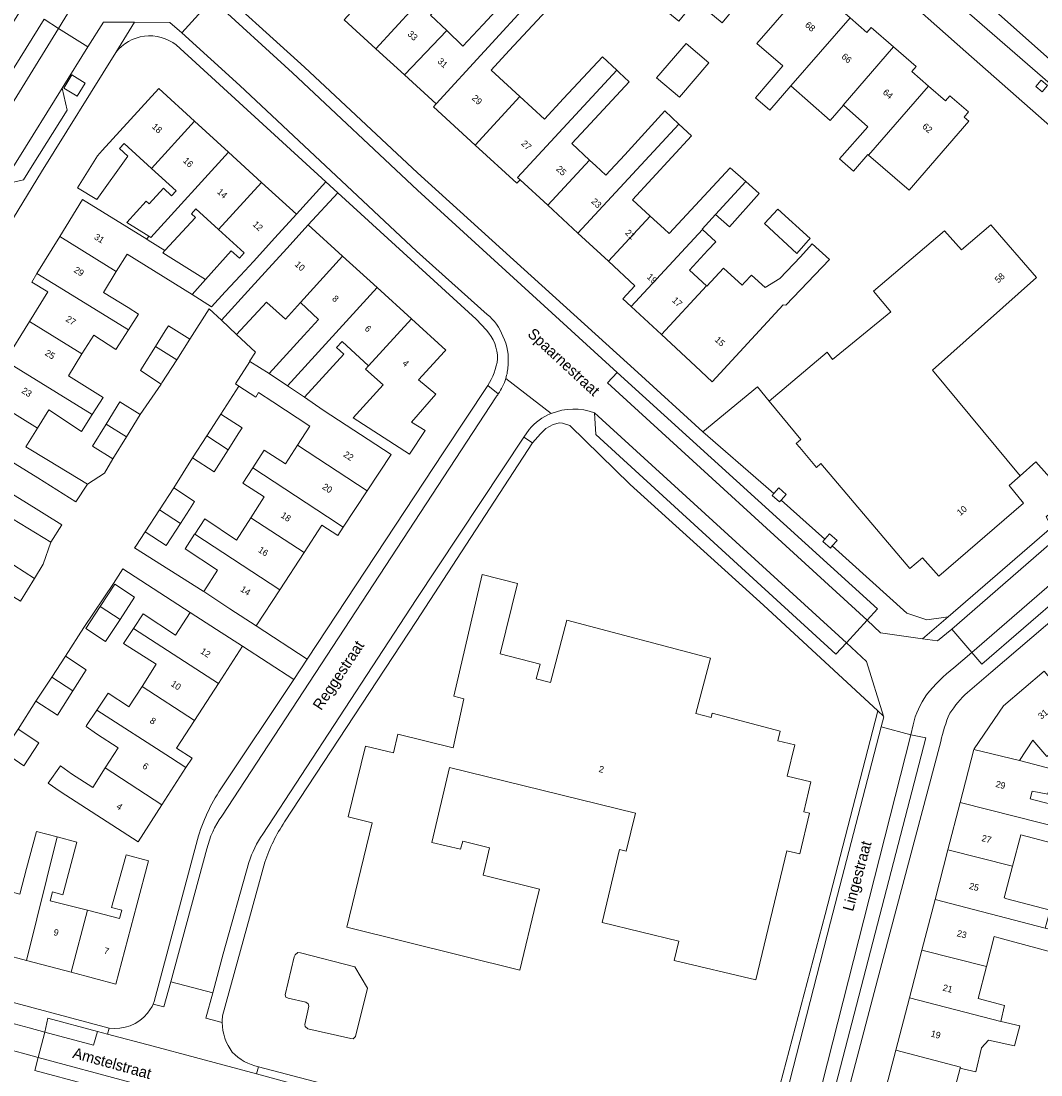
# Model space of a CAD drawing. Header units: metres. Extents: x 151448 to 154749, y 463108 to 465296.
# Tile 223 of 256: x 153754 to 153872, y 463524 to 463645. Entities that reach past the tile are written whole.
import ezdxf
from ezdxf.enums import TextEntityAlignment as Align

# ---------------------------------------------------------------- set-up
doc = ezdxf.new("R2010")
doc.units = ezdxf.units.M
for name, color, linetype, lineweight in [('B-PV-GR-GROENVOORZIENING-GV', 253, 'Continuous', 9), ('B-PV-OG-BEBOUWING-GV', 1, 'Continuous', 9), ('B-PV-OG-BEBOUWING-T18', 2, 'Continuous', 9), ('B-PV-OG-TERREIN_ERF-GV', 253, 'Continuous', 9), ('B-PV-OG-TOPOGRAFIE-T18', 2, 'Continuous', 9), ('B-PV-VH-GESLOTENVERHARDING_ASFALT-GV', 253, 'Continuous', 9), ('B-PV-VH-OPENVERHARDING_BETONELEMENT-GV', 253, 'Continuous', 9), ('B-PV-VH-OPENVERHARDING_BETONSTRAATSTEEN-GV', 253, 'Continuous', 9), ('B-PV-VH-OPENVERHARDING_STRAATBAKSTEEN-GV', 253, 'Continuous', 9), ('B-PV-VH-OPENVERHARDING_TEGEL-GV', 253, 'Continuous', 9)]:
    doc.layers.add(name, color=color, linetype=linetype, lineweight=lineweight)
doc.styles.add('Drong', font='txt', dxfattribs={"height": 1.8})

msp = doc.modelspace()

# ---------------------------------------------------------------- linework, layer by layer
at = {"layer": 'B-PV-GR-GROENVOORZIENING-GV', "flags": 128}
for points in [[(153759.055, 463637.681), (153760.606, 463636.739), (153761.531, 463638.263), (153759.979, 463639.204)], [(153871.903, 463637.249), (153872.519, 463637.986), (153871.782, 463638.601), (153871.167, 463637.864)], [(153840.957, 463590.915), (153840.763, 463590.695), (153841.628, 463589.934), (153841.813, 463590.144), (153842.389, 463590.798), (153841.524, 463591.559)], [(153847.695, 463584.855), (153848.248, 463585.48), (153847.384, 463586.242), (153846.839, 463585.625), (153846.621, 463585.38), (153847.485, 463584.617)]]:
    msp.add_lwpolyline(points, close=True, dxfattribs=at)
at = {"layer": 'B-PV-OG-BEBOUWING-GV', "flags": 128}
for points in [[(153836.573, 463656.909), (153828.295, 463646.784), (153830.008, 463645.414), (153831.906, 463647.742), (153835.017, 463645.206), (153836.644, 463647.202), (153837.307, 463646.964), (153838.733, 463648.717), (153838.367, 463649.316), (153841.36, 463652.988), (153840.793, 463653.452), (153841.281, 463654.047), (153839.079, 463655.851), (153838.591, 463655.256)], [(153798.144, 463652.993), (153791.381, 463645.544), (153795.056, 463642.193), (153806.015, 463654.176), (153804.449, 463655.608), (153800.209, 463651.098)], [(153798.339, 463639.201), (153803.221, 463644.309), (153801.355, 463646.092), (153807.58, 463652.745), (153806.015, 463654.176), (153795.056, 463642.193)], [(153841.985, 463640.239), (153838.841, 463636.569), (153840.51, 463635.138), (153842.935, 463637.941), (153849.747, 463645.779), (153847.791, 463647.479), (153848.294, 463648.058), (153846.131, 463649.935), (153845.629, 463649.358), (153845.083, 463649.832), (153839.001, 463642.833)], [(153802.014, 463635.851), (153813.156, 463648.068), (153811.582, 463649.503), (153807.41, 463644.988), (153805.086, 463642.527), (153803.221, 463644.309), (153798.339, 463639.201)], [(153806.507, 463631.106), (153811.664, 463636.72), (153808.351, 463639.763), (153810.416, 463642.016), (153814.73, 463646.632), (153813.156, 463648.068), (153802.014, 463635.851), (153801.707, 463635.517)], [(153848.992, 463635.691), (153848.956, 463635.722), (153854.779, 463642.423), (153852.185, 463644.676), (153851.682, 463644.097), (153849.747, 463645.779), (153842.935, 463637.941), (153847.439, 463633.927)], [(153833.458, 463640.601), (153830.842, 463642.833), (153827.444, 463638.849), (153830.06, 463636.617)], [(153858.804, 463637.908), (153856.861, 463639.597), (153857.365, 463640.177), (153854.779, 463642.423), (153848.956, 463635.722), (153848.992, 463635.691), (153851.813, 463633.207), (153848.546, 463629.504), (153850.153, 463628.111), (153851.81, 463630.026), (153851.892, 463629.954)], [(153811.664, 463636.72), (153806.507, 463631.106), (153811.307, 463626.696), (153811.692, 463627.111), (153811.407, 463627.375), (153822.853, 463639.741), (153821.213, 463641.28), (153816.705, 463636.476), (153814.511, 463634.105)], [(153814.883, 463624.159), (153819.71, 463629.374), (153817.654, 463631.277), (153819.808, 463633.604), (153824.283, 463638.399), (153823.135, 463639.477), (153822.853, 463639.741), (153811.407, 463627.375), (153811.692, 463627.111)], [(153769.186, 463628.414), (153774.15, 463633.851), (153770.029, 463637.614), (153763.5, 463630.463), (153762.96, 463629.872), (153760.635, 463626.163), (153762.877, 463624.815), (153766.443, 463629.842), (153765.499, 463630.715), (153766.03, 463631.297)], [(153851.892, 463629.954), (153856.556, 463625.902), (153863.468, 463633.855), (153862.917, 463634.334), (153863.426, 463634.92), (153861.265, 463636.791), (153860.759, 463636.209), (153858.804, 463637.908)], [(153818.366, 463620.935), (153830.016, 463633.524), (153828.388, 463635.063), (153823.789, 463629.993), (153821.599, 463627.626), (153820.446, 463628.693), (153819.71, 463629.374), (153814.883, 463624.159)], [(153768.861, 463620.605), (153769.098, 463620.459), (153778.063, 463630.278), (153774.15, 463633.851), (153769.186, 463628.414), (153772.012, 463625.833), (153771.488, 463625.259), (153770.552, 463626.114), (153768.922, 463624.306), (153768.544, 463624.636), (153766.326, 463622.16)], [(153818.366, 463620.935), (153821.87, 463617.692), (153826.708, 463622.919), (153824.672, 463624.804), (153831.455, 463632.164), (153830.016, 463633.524)], [(153768.861, 463620.605), (153768.64, 463620.237), (153768.803, 463620.136), (153770.719, 463618.944), (153774.244, 463622.75), (153773.778, 463623.19), (153774.291, 463623.751), (153776.905, 463621.363), (153781.871, 463626.801), (153778.063, 463630.278), (153769.098, 463620.459)], [(153824.511, 463612.479), (153832.723, 463621.352), (153832.678, 463621.393), (153834.241, 463623.098), (153837.719, 463626.892), (153835.939, 463628.475), (153828.884, 463620.905), (153828.312, 463621.435), (153826.708, 463622.919), (153821.87, 463617.692), (153824.93, 463614.86), (153823.55, 463613.368)], [(153773.856, 463613.851), (153776.11, 463612.448), (153777.681, 463614.162), (153779.429, 463616.069), (153780.933, 463617.684), (153783.416, 463620.404), (153785.899, 463623.124), (153781.871, 463626.801), (153776.905, 463621.363), (153779.866, 463618.659), (153779.324, 463618.065), (153778.38, 463618.904), (153775.403, 463615.579)], [(153837.719, 463626.892), (153834.241, 463623.098), (153835.862, 463621.656), (153839.282, 463625.503)], [(153758.583, 463620.539), (153765.112, 463616.514), (153766.349, 463618.521), (153773.856, 463613.851), (153775.403, 463615.579), (153770.463, 463618.668), (153770.719, 463618.944), (153768.803, 463620.136), (153768.64, 463620.237), (153761.216, 463624.812)], [(153843.612, 463618.613), (153844.938, 463620.101), (153845.153, 463620.342), (153841.423, 463623.721), (153839.896, 463622.046)], [(153778.963, 463609.267), (153782.435, 463612.975), (153782.458, 463612.954), (153784.619, 463611.037), (153786.346, 463612.931), (153791.222, 463618.277), (153787.258, 463621.887), (153784.774, 463619.164), (153782.292, 463616.443), (153780.676, 463614.672), (153777.228, 463610.892)], [(153840.423, 463601.576), (153844.065, 463597.135), (153843.533, 463596.679), (153843.943, 463596.2), (153845.113, 463594.833), (153845.894, 463593.921), (153846.373, 463594.363), (153856.64, 463582.252), (153858.124, 463583.504), (153859.989, 463581.379), (153869.769, 463589.782), (153868.09, 463591.817), (153869.378, 463592.966), (153859.273, 463605.147), (153871.249, 463615.818), (153865.974, 463621.896), (153862.591, 463619.008), (153860.646, 463621.193), (153852.444, 463614.239), (153854.448, 463611.875), (153847.745, 463606.366), (153847.097, 463607.233)], [(153765.112, 463616.514), (153758.583, 463620.539), (153755.96, 463616.282), (153757.818, 463615.137), (153766.513, 463609.778), (153767.668, 463611.603), (153766.469, 463612.35), (153763.626, 463614.102)], [(153832.723, 463621.352), (153824.511, 463612.479), (153828.001, 463609.249), (153833.186, 463614.851), (153831.222, 463616.67), (153833.345, 463618.964), (153834.265, 463619.945)], [(153833.186, 463614.851), (153828.001, 463609.249), (153831.93, 463605.613), (153833.864, 463603.779), (153842.037, 463612.676), (153842.34, 463612.64), (153847.368, 463617.91), (153845.396, 463619.694), (153844.02, 463618.229), (153841.665, 463615.721), (153839.954, 463614.659), (153838.397, 463616.111), (153837.569, 463615.234), (153837.303, 463614.946), (153835.157, 463616.913), (153833.219, 463614.821)], [(153782.735, 463604.743), (153784.841, 463603.326), (153795.188, 463614.667), (153791.222, 463618.277), (153786.346, 463612.931), (153788.441, 463610.988), (153786.754, 463609.142)], [(153766.513, 463609.778), (153757.818, 463615.137), (153755.96, 463616.282), (153755.355, 463615.3), (153757.213, 463614.155), (153755.105, 463610.734), (153761.154, 463607.006), (153762.503, 463609.194), (153765.076, 463607.509)], [(153784.841, 463603.326), (153786.804, 463602.005), (153791.376, 463606.979), (153790.519, 463607.767), (153791.164, 463608.462), (153794.208, 463605.639), (153799.147, 463611.063), (153795.188, 463614.667)], [(153755.105, 463610.734), (153752.31, 463606.2), (153762.334, 463600.023), (153763.579, 463601.997), (153759.597, 463604.478), (153761.154, 463607.006)], [(153802.955, 463607.272), (153803.117, 463607.449), (153799.147, 463611.063), (153794.208, 463605.639), (153793.868, 463605.265), (153795.904, 463603.43), (153792.447, 463599.623), (153798.944, 463595.462), (153800.729, 463598.164), (153799.161, 463599.137), (153801.973, 463602.38), (153799.987, 463604.017)], [(153772.079, 463606.347), (153773.577, 463608.71), (153771.137, 463610.267), (153770.765, 463609.675), (153769.626, 463607.859)], [(153770.283, 463603.513), (153770.381, 463603.668), (153772.079, 463606.347), (153769.626, 463607.859), (153768.146, 463605.499), (153767.885, 463605.084)], [(153752.31, 463606.2), (153749.875, 463602.248), (153756.023, 463598.459), (153757.322, 463600.567), (153761.09, 463598.049), (153762.334, 463600.023)], [(153782.735, 463604.743), (153780.511, 463606.143), (153778.862, 463603.549), (153779.247, 463603.301), (153781.213, 463602.035), (153781.51, 463602.549), (153783.153, 463601.475), (153787.428, 463598.683), (153786.014, 463596.48), (153794.046, 463591.217), (153796.799, 463595.417), (153788.99, 463600.534), (153786.804, 463602.005), (153784.841, 463603.326)], [(153753.447, 463594.336), (153756.058, 463592.727), (153760.435, 463589.934), (153761.777, 463591.982), (153757.274, 463594.703), (153754.69, 463596.296), (153756.023, 463598.459), (153749.875, 463602.248), (153747.325, 463598.109), (153750.386, 463596.223)], [(153767.856, 463600.019), (153765.504, 463601.467), (153763.932, 463598.912), (153766.283, 463597.465)], [(153775.537, 463597.546), (153778.008, 463595.932), (153779.265, 463597.922), (153779.618, 463598.469), (153777.165, 463600.072)], [(153763.932, 463598.912), (153762.359, 463596.358), (153764.71, 463594.91), (153766.283, 463597.465)], [(153775.537, 463597.546), (153773.908, 463595.021), (153776.399, 463593.394), (153778.008, 463595.932)], [(153794.046, 463591.217), (153786.014, 463596.48), (153784.642, 463594.339), (153782.169, 463595.927), (153780.844, 463593.864), (153789.466, 463588.214), (153791.293, 463587.016)], [(153743.104, 463591.142), (153749.108, 463587.438), (153750.437, 463589.591), (153757.552, 463585.279), (153758.839, 463587.313), (153754.453, 463590.034), (153751.769, 463591.69), (153748.743, 463593.557), (153745.738, 463595.411)], [(153786.764, 463584.092), (153788.835, 463587.252), (153790.663, 463586.054), (153791.293, 463587.016), (153789.466, 463588.214), (153780.844, 463593.864), (153779.708, 463592.095), (153782.181, 463590.508), (153780.639, 463588.106)], [(153771.743, 463591.561), (153770.085, 463589.022), (153772.511, 463587.456), (153773.546, 463589.059), (153774.141, 463589.98)], [(153770.882, 463584.931), (153772.511, 463587.456), (153770.085, 463589.022), (153768.441, 463586.506)], [(153783.96, 463579.814), (153786.764, 463584.092), (153780.639, 463588.106), (153778.994, 463585.542), (153775.321, 463587.978), (153774.16, 463586.236)], [(153781.227, 463575.644), (153783.96, 463579.814), (153774.16, 463586.236), (153774.142, 463586.209), (153773.061, 463584.534), (153776.79, 463582.073), (153775.195, 463579.597), (153778.203, 463577.625)], [(153754.057, 463578.486), (153755.672, 463581.124), (153753.304, 463582.655), (153751.616, 463579.992)], [(153814.021, 463571.212), (153809.391, 463572.407), (153811.387, 463580.539), (153807.321, 463581.552), (153804.031, 463567.542), (153805.188, 463567.236), (153803.952, 463561.562), (153797.579, 463563.147), (153797.081, 463561.007), (153793.867, 463561.783), (153791.851, 463553.608), (153794.631, 463552.923), (153791.692, 463540.873), (153811.672, 463535.915), (153813.563, 463543.772), (153813.927, 463545.284), (153807.412, 463546.9), (153808.144, 463550.031), (153805.091, 463550.824), (153804.815, 463549.886), (153801.511, 463550.667), (153803.539, 463559.291), (153825.013, 463554.018), (153823.944, 463549.665), (153823.141, 463549.855), (153821.149, 463541.42), (153830.007, 463539.287), (153829.47, 463537.051), (153838.87, 463534.792), (153842.454, 463549.708), (153843.941, 463549.351), (153845.065, 463554.028), (153844.409, 463554.186), (153845.239, 463557.641), (153842.504, 463558.298), (153843.376, 463561.928), (153841.432, 463562.395), (153841.699, 463563.509), (153833.865, 463565.569), (153833.733, 463565.067), (153831.973, 463565.53), (153833.657, 463571.932), (153817.071, 463576.294), (153815.185, 463569.123), (153813.562, 463569.55)], [(153763.26, 463577.892), (153765.54, 463576.394), (153767.216, 463578.946), (153764.936, 463580.444)], [(153763.26, 463577.892), (153761.584, 463575.34), (153763.865, 463573.842), (153765.54, 463576.394)], [(153773.641, 463577.185), (153771.951, 463574.561), (153768.195, 463577.048), (153767.081, 463575.352), (153776.903, 463568.999), (153779.674, 463573.284), (153776.658, 463575.235)], [(153767.081, 463575.352), (153765.924, 463573.589), (153769.726, 463571.208), (153768.077, 463568.639), (153774.136, 463564.721), (153776.903, 463568.999)], [(153760.106, 463568.147), (153761.641, 463570.567), (153759.25, 463572.137), (153757.663, 463569.721)], [(153755.841, 463566.946), (153758.322, 463565.336), (153760.106, 463568.147), (153757.663, 463569.721)], [(153872.139, 463570.426), (153867.44, 463566.405), (153864.069, 463561.466), (153864.044, 463561.371), (153869.286, 463560.111), (153870.821, 463562.454), (153872.44, 463560.562), (153875.258, 463562.972), (153876.863, 463561.096), (153877.799, 463560.532), (153879.384, 463561.876)], [(153768.077, 463568.639), (153766.571, 463566.291), (153766.524, 463566.322), (153764.166, 463567.859), (153762.881, 463565.932), (153771.368, 463560.442), (153773.15, 463559.289), (153773.852, 463560.375), (153772.07, 463561.527), (153774.136, 463564.721)], [(153763.834, 463559.247), (153770.383, 463555.012), (153773.15, 463559.289), (153771.368, 463560.442), (153762.881, 463565.932), (153761.679, 463564.13), (153761.63, 463564.047), (153762.813, 463563.201), (153765.336, 463561.57)], [(153753.81, 463563.721), (153752.07, 463561.131), (153754.46, 463559.493), (153756.175, 463562.14)], [(153862.457, 463555.26), (153875.072, 463552.079), (153875.663, 463554.354), (153870.514, 463555.691), (153870.741, 463556.566), (153872.575, 463556.24), (153873.277, 463559.075), (153869.286, 463560.111), (153864.044, 463561.371)], [(153770.383, 463555.012), (153763.834, 463559.247), (153762.389, 463557.013), (153759.962, 463558.583), (153758.666, 463559.501), (153757.264, 463557.483), (153758.64, 463556.538), (153767.616, 463550.733)], [(153875.072, 463552.079), (153862.457, 463555.26), (153861.045, 463549.823), (153868.497, 463547.924), (153869.433, 463551.529), (153874.582, 463550.192)], [(153754.74, 463537.043), (153758.29, 463551.302), (153755.901, 463551.938), (153754.765, 463547.641), (153753.989, 463544.705), (153751.422, 463545.383), (153749.577, 463538.408)], [(153759.902, 463535.677), (153761.795, 463542.832), (153757.494, 463543.938), (153757.765, 463544.965), (153758.954, 463544.613), (153760.577, 463550.694), (153758.29, 463551.302), (153754.74, 463537.043)], [(153761.795, 463542.832), (153759.902, 463535.677), (153765.065, 463534.311), (153767.484, 463543.455), (153768.811, 463548.518), (153766.263, 463549.213), (153766.225, 463549.071), (153764.575, 463543.153), (153765.764, 463542.828), (153765.494, 463541.882)], [(153861.045, 463549.823), (153859.554, 463544.084), (153872.271, 463540.784), (153872.82, 463542.846), (153867.847, 463544.171), (153867.542, 463544.25), (153868.497, 463547.924)], [(153865.489, 463536.345), (153866.386, 463539.798), (153866.927, 463539.658), (153874.467, 463537.629), (153875.035, 463539.981), (153874.116, 463540.251), (153874.13, 463540.302), (153872.271, 463540.784), (153859.554, 463544.084), (153858.034, 463538.232)], [(153856.605, 463532.728), (153867.135, 463530.012), (153867.574, 463531.855), (153864.529, 463532.646), (153865.489, 463536.345), (153858.034, 463538.232)], [(153867.135, 463530.012), (153856.605, 463532.728), (153855.039, 463526.701), (153862.479, 463524.752), (153862.445, 463524.623), (153862.763, 463524.54), (153864.276, 463524.216), (153864.899, 463526.973), (153865.71, 463527.837), (153868.709, 463527.188), (153869.331, 463529.512), (153867.169, 463529.999)], [(153862.445, 463524.623), (153862.479, 463524.752), (153855.039, 463526.701), (153853.511, 463520.816), (153860.954, 463518.883), (153861.15, 463518.764), (153868.311, 463516.952), (153868.852, 463519.114), (153863.663, 463520.493), (153863.555, 463520.25), (153861.69, 463520.736), (153861.452, 463520.798)]]:
    msp.add_lwpolyline(points, close=True, dxfattribs=at)
at = {"layer": 'B-PV-OG-TERREIN_ERF-GV', "flags": 128}
for points in [[(153869.378, 463592.966), (153871.169, 463594.564), (153874.362, 463590.987), (153894.715, 463608.358), (153895.017, 463608.559), (153895.059, 463608.587), (153895.258, 463609.055), (153895.139, 463609.923), (153894.726, 463611.15), (153881.481, 463625.686), (153863.122, 463641.846), (153854.076, 463649.894), (153844.851, 463657.915), (153813.168, 463683.169), (153806.299, 463688.5), (153802.002, 463691.764)], [(153775.164, 463650.652), (153786.836, 463640.073), (153799.839, 463627.889), (153825.263, 463604.863), (153832.767, 463598.013), (153839.091, 463603.2), (153840.423, 463601.576), (153847.097, 463607.233), (153847.745, 463606.366), (153854.448, 463611.875), (153852.444, 463614.239), (153860.646, 463621.193), (153862.591, 463619.008), (153865.974, 463621.896), (153871.249, 463615.818), (153859.273, 463605.147), (153869.378, 463592.966)], [(153849.747, 463645.779), (153851.682, 463644.097), (153852.185, 463644.676), (153854.779, 463642.423), (153857.365, 463640.177), (153856.861, 463639.597), (153858.804, 463637.908), (153860.759, 463636.209), (153861.265, 463636.791), (153863.426, 463634.92), (153862.917, 463634.334), (153863.468, 463633.855), (153856.556, 463625.902), (153851.892, 463629.954), (153851.81, 463630.026), (153850.153, 463628.111), (153848.546, 463629.504), (153851.813, 463633.207), (153848.992, 463635.691), (153847.439, 463633.927), (153842.935, 463637.941), (153840.51, 463635.138), (153838.841, 463636.569), (153841.985, 463640.239), (153839.001, 463642.833), (153845.083, 463649.832)], [(153801.355, 463646.092), (153803.221, 463644.309), (153805.086, 463642.527), (153807.41, 463644.988), (153811.582, 463649.503)], [(153836.644, 463647.202), (153835.017, 463645.206), (153831.906, 463647.742)], [(153814.73, 463646.632), (153810.416, 463642.016), (153808.351, 463639.763), (153811.664, 463636.72), (153814.511, 463634.105), (153816.705, 463636.476), (153821.213, 463641.28), (153822.853, 463639.741), (153823.135, 463639.477), (153824.283, 463638.399), (153819.808, 463633.604), (153817.654, 463631.277), (153819.71, 463629.374), (153820.446, 463628.693), (153821.599, 463627.626), (153823.789, 463629.993), (153828.388, 463635.063), (153830.016, 463633.524), (153831.455, 463632.164), (153824.672, 463624.804), (153826.708, 463622.919), (153828.312, 463621.435), (153828.884, 463620.905), (153835.939, 463628.475), (153837.719, 463626.892), (153839.282, 463625.503), (153835.862, 463621.656), (153834.241, 463623.098), (153832.678, 463621.393), (153832.723, 463621.352), (153834.265, 463619.945), (153833.345, 463618.964), (153831.222, 463616.67), (153833.186, 463614.851), (153833.219, 463614.821), (153835.157, 463616.913), (153837.303, 463614.946), (153837.569, 463615.234), (153838.397, 463616.111), (153839.954, 463614.659), (153841.665, 463615.721), (153844.02, 463618.229), (153845.396, 463619.694), (153847.368, 463617.91), (153842.34, 463612.64), (153842.037, 463612.676), (153833.864, 463603.779), (153831.93, 463605.613), (153828.001, 463609.249), (153824.511, 463612.479), (153823.55, 463613.368), (153824.93, 463614.86), (153821.87, 463617.692), (153818.366, 463620.935), (153814.883, 463624.159), (153811.692, 463627.111), (153811.307, 463626.696), (153806.507, 463631.106), (153801.707, 463635.517), (153802.014, 463635.851), (153798.339, 463639.201), (153795.056, 463642.193), (153791.381, 463645.544)], [(153768.64, 463620.237), (153768.861, 463620.605), (153766.326, 463622.16), (153768.544, 463624.636), (153768.922, 463624.306), (153770.552, 463626.114), (153771.488, 463625.259), (153772.012, 463625.833), (153769.186, 463628.414), (153766.03, 463631.297), (153765.499, 463630.715), (153766.443, 463629.842), (153762.877, 463624.815), (153760.635, 463626.163), (153762.96, 463629.872), (153763.5, 463630.463), (153770.029, 463637.614), (153774.15, 463633.851), (153778.063, 463630.278), (153781.871, 463626.801), (153785.899, 463623.124), (153789.288, 463626.868), (153772.018, 463642.655)], [(153765.052, 463641.774), (153756.499, 463628.016), (153740.708, 463602.172), (153747.325, 463598.109), (153749.875, 463602.248), (153752.31, 463606.2), (153755.105, 463610.734), (153757.213, 463614.155), (153755.355, 463615.3), (153755.96, 463616.282), (153758.583, 463620.539), (153761.216, 463624.812), (153768.64, 463620.237)], [(153807.805, 463609.765), (153806.627, 463611.004), (153790.655, 463625.612), (153787.258, 463621.887), (153791.222, 463618.277), (153795.188, 463614.667), (153799.147, 463611.063), (153803.117, 463607.449), (153802.955, 463607.272), (153799.987, 463604.017), (153801.973, 463602.38), (153799.161, 463599.137), (153800.729, 463598.164), (153798.944, 463595.462), (153792.447, 463599.623), (153795.904, 463603.43), (153793.868, 463605.265), (153794.208, 463605.639), (153791.164, 463608.462), (153790.519, 463607.767), (153791.376, 463606.979), (153786.804, 463602.005), (153788.99, 463600.534), (153796.799, 463595.417), (153794.046, 463591.217), (153791.293, 463587.016), (153790.663, 463586.054), (153788.835, 463587.252), (153786.764, 463584.092), (153783.96, 463579.814)], [(153753.81, 463563.721), (153755.841, 463566.946), (153757.663, 463569.721), (153759.25, 463572.137), (153761.379, 463575.435), (153764.77, 463580.53), (153765.86, 463582.216), (153773.641, 463577.185), (153776.658, 463575.235), (153779.674, 463573.284), (153785.586, 463569.461), (153787.119, 463571.783), (153781.227, 463575.644), (153778.203, 463577.625), (153775.195, 463579.597), (153775.114, 463579.648), (153767.218, 463584.633), (153767.353, 463584.839), (153768.441, 463586.506), (153770.085, 463589.022), (153771.743, 463591.561), (153773.908, 463595.021), (153775.537, 463597.546), (153777.165, 463600.072), (153779.247, 463603.301), (153778.862, 463603.549), (153780.511, 463606.143), (153780.466, 463606.171), (153780.508, 463606.227), (153781.16, 463607.209), (153778.963, 463609.267), (153777.228, 463610.892), (153775.805, 463612.225), (153773.577, 463608.71), (153772.079, 463606.347), (153770.381, 463603.668), (153770.283, 463603.513), (153767.856, 463600.019), (153766.283, 463597.465), (153764.71, 463594.91), (153763.739, 463593.272), (153761.777, 463591.982), (153760.435, 463589.934), (153756.058, 463592.727), (153753.447, 463594.336)], [(153783.96, 463579.814), (153781.227, 463575.644), (153787.119, 463571.783), (153802.898, 463595.711), (153807.956, 463603.355)], [(153874.362, 463590.987), (153871.169, 463594.564), (153869.378, 463592.966), (153868.09, 463591.817), (153869.769, 463589.782), (153859.989, 463581.379), (153858.124, 463583.504), (153856.64, 463582.252), (153846.373, 463594.363), (153845.894, 463593.921), (153845.113, 463594.833), (153843.943, 463596.2), (153843.533, 463596.679), (153844.065, 463597.135), (153840.423, 463601.576), (153839.091, 463603.2), (153832.767, 463598.013), (153840.047, 463591.733), (153840.957, 463590.915), (153841.524, 463591.559), (153842.389, 463590.798), (153841.813, 463590.144), (153846.839, 463585.625), (153847.384, 463586.242), (153848.248, 463585.48), (153847.695, 463584.855), (153856.291, 463577.124), (153858.62, 463576.355), (153861.051, 463576.697), (153873.016, 463587.035)], [(153839.603, 463514.879), (153846.877, 463542.345), (153852.944, 463565.846), (153839.753, 463578.018), (153824.389, 463591.935), (153817.412, 463598.745), (153816.59, 463599.028), (153816.245, 463599.055), (153815.501, 463598.866), (153814.661, 463598.393), (153814.04, 463597.8), (153813.118, 463596.756), (153804.926, 463584.166), (153799.7, 463576.134), (153784.532, 463553.017)], [(153899.097, 463598.535), (153899.093, 463598.531), (153865.993, 463570.249), (153863.298, 463567.947)], [(153751.769, 463591.69), (153754.453, 463590.034), (153758.839, 463587.313), (153757.552, 463585.279), (153756.664, 463582.744), (153755.672, 463581.124), (153754.057, 463578.486)], [(153753.304, 463582.655), (153755.672, 463581.124), (153756.664, 463582.744), (153757.552, 463585.279), (153750.437, 463589.591)], [(153768.077, 463568.639), (153769.726, 463571.208), (153765.924, 463573.589), (153767.081, 463575.352), (153768.195, 463577.048), (153771.951, 463574.561), (153773.641, 463577.185), (153765.86, 463582.216), (153764.77, 463580.53), (153761.379, 463575.435), (153759.25, 463572.137), (153761.641, 463570.567), (153760.106, 463568.147), (153758.322, 463565.336), (153755.841, 463566.946), (153753.81, 463563.721), (153756.175, 463562.14), (153754.46, 463559.493), (153752.07, 463561.131)], [(153777.163, 463556.841), (153785.586, 463569.461), (153779.674, 463573.284), (153776.903, 463568.999), (153774.136, 463564.721), (153772.07, 463561.527), (153773.852, 463560.375), (153773.15, 463559.289), (153770.383, 463555.012), (153767.616, 463550.733), (153758.64, 463556.538), (153757.264, 463557.483), (153758.666, 463559.501), (153759.962, 463558.583), (153762.389, 463557.013), (153763.834, 463559.247), (153765.336, 463561.57), (153762.813, 463563.201), (153761.63, 463564.047), (153761.679, 463564.13), (153762.881, 463565.932), (153764.166, 463567.859), (153766.524, 463566.322), (153766.571, 463566.291), (153768.077, 463568.639)], [(153853.511, 463520.816), (153855.039, 463526.701), (153856.605, 463532.728), (153858.034, 463538.232), (153859.554, 463544.084), (153861.045, 463549.823), (153862.457, 463555.26), (153864.044, 463561.371), (153864.069, 463561.466), (153867.44, 463566.405), (153872.139, 463570.426)], [(153860.221, 463562.291), (153852.93, 463534.812), (153843.785, 463500)], [(153872.44, 463560.562), (153870.821, 463562.454), (153869.286, 463560.111), (153873.277, 463559.075)], [(153872.575, 463556.24), (153870.741, 463556.566), (153870.514, 463555.691), (153875.663, 463554.354)], [(153753.989, 463544.705), (153754.765, 463547.641), (153755.901, 463551.938), (153758.29, 463551.302), (153760.577, 463550.694), (153758.954, 463544.613), (153757.765, 463544.965), (153757.494, 463543.938), (153761.795, 463542.832), (153765.494, 463541.882), (153765.764, 463542.828), (153764.575, 463543.153), (153766.225, 463549.071), (153766.263, 463549.213), (153768.811, 463548.518), (153767.484, 463543.455), (153765.065, 463534.311), (153759.902, 463535.677), (153754.74, 463537.043), (153749.577, 463538.408)], [(153874.582, 463550.192), (153869.433, 463551.529), (153868.497, 463547.924), (153867.542, 463544.25), (153867.847, 463544.171), (153872.82, 463542.846)], [(153768.715, 463530.979), (153769.252, 463531.721), (153769.373, 463532.022), (153769.492, 463532.316), (153774.473, 463551.016)], [(153782.261, 463548.381), (153777.372, 463530.662)], [(153874.467, 463537.629), (153866.927, 463539.658), (153866.386, 463539.798), (153865.489, 463536.345), (153864.529, 463532.646), (153867.574, 463531.855), (153867.135, 463530.012), (153867.169, 463529.999), (153869.331, 463529.512), (153868.709, 463527.188), (153865.71, 463527.837), (153864.899, 463526.973), (153864.276, 463524.216), (153862.763, 463524.54), (153862.445, 463524.623), (153861.452, 463520.798)], [(153743.123, 463534.891), (153764.279, 463529.233)], [(153781.523, 463524.792), (153794.271, 463521.411), (153799.278, 463520.083), (153819.421, 463514.602), (153832.749, 463511.207)]]:
    msp.add_lwpolyline(points, dxfattribs=at)
at = {"layer": 'B-PV-OG-TERREIN_ERF-GV'}
for points in [[(153772.018, 463642.655, 0.4156592), (153765.052, 463641.774)], [(153809.096, 463606.434, 0.188231), (153807.805, 463609.765)], [(153807.956, 463603.355, 0.1130399), (153809.096, 463606.434)], [(153863.298, 463567.947, 0.0669916), (153861.257, 463565.553)], [(153861.257, 463565.553, 0.0571022), (153860.221, 463562.291)], [(153774.473, 463551.016, -0.0755239), (153777.163, 463556.841)], [(153784.532, 463553.017, 0.0717334), (153782.261, 463548.381)], [(153764.279, 463529.233, 0.264256), (153768.715, 463530.979)], [(153777.372, 463530.662, 0.0340384), (153777.328, 463529.899)], [(153777.328, 463529.899, 0.1605025), (153778.493, 463526.466)], [(153778.493, 463526.466, 0.1556683), (153781.523, 463524.792)]]:
    msp.add_lwpolyline(points, format="xyb", dxfattribs=at)
at = {"layer": 'B-PV-OG-TERREIN_ERF-GV', "flags": 128}
for points in [[(153833.458, 463640.601), (153830.06, 463636.617), (153827.444, 463638.849), (153830.842, 463642.833)], [(153773.577, 463608.71), (153775.805, 463612.225), (153777.228, 463610.892), (153780.676, 463614.672), (153782.292, 463616.443), (153784.774, 463619.164), (153787.258, 463621.887), (153790.655, 463625.612), (153789.288, 463626.868), (153785.899, 463623.124), (153783.416, 463620.404), (153780.933, 463617.684), (153779.429, 463616.069), (153777.681, 463614.162), (153776.11, 463612.448), (153773.856, 463613.851), (153766.349, 463618.521), (153765.112, 463616.514), (153763.626, 463614.102), (153766.469, 463612.35), (153767.668, 463611.603), (153766.513, 463609.778), (153765.076, 463607.509), (153762.503, 463609.194), (153761.154, 463607.006), (153759.597, 463604.478), (153763.579, 463601.997), (153762.334, 463600.023), (153761.09, 463598.049), (153757.322, 463600.567), (153756.023, 463598.459), (153754.69, 463596.296), (153757.274, 463594.703), (153761.777, 463591.982), (153763.739, 463593.272), (153764.71, 463594.91), (153762.359, 463596.358), (153763.932, 463598.912), (153765.504, 463601.467), (153767.856, 463600.019), (153770.283, 463603.513), (153767.885, 463605.084), (153768.146, 463605.499), (153769.626, 463607.859), (153770.765, 463609.675), (153771.137, 463610.267)], [(153770.719, 463618.944), (153770.463, 463618.668), (153775.403, 463615.579), (153778.38, 463618.904), (153779.324, 463618.065), (153779.866, 463618.659), (153776.905, 463621.363), (153774.291, 463623.751), (153773.778, 463623.19), (153774.244, 463622.75)], [(153843.612, 463618.613), (153839.896, 463622.046), (153841.423, 463623.721), (153845.153, 463620.342), (153844.938, 463620.101)], [(153780.511, 463606.143), (153782.735, 463604.743), (153786.754, 463609.142), (153788.441, 463610.988), (153786.346, 463612.931), (153784.619, 463611.037), (153782.458, 463612.954), (153782.435, 463612.975), (153778.963, 463609.267), (153781.16, 463607.209), (153780.508, 463606.227), (153780.466, 463606.171)], [(153775.114, 463579.648), (153775.195, 463579.597), (153776.79, 463582.073), (153773.061, 463584.534), (153774.142, 463586.209), (153774.16, 463586.236), (153775.321, 463587.978), (153778.994, 463585.542), (153780.639, 463588.106), (153782.181, 463590.508), (153779.708, 463592.095), (153780.844, 463593.864), (153782.169, 463595.927), (153784.642, 463594.339), (153786.014, 463596.48), (153787.428, 463598.683), (153783.153, 463601.475), (153781.51, 463602.549), (153781.213, 463602.035), (153779.247, 463603.301), (153777.165, 463600.072), (153779.618, 463598.469), (153779.265, 463597.922), (153778.008, 463595.932), (153776.399, 463593.394), (153773.908, 463595.021), (153771.743, 463591.561), (153774.141, 463589.98), (153773.546, 463589.059), (153772.511, 463587.456), (153770.882, 463584.931), (153768.441, 463586.506), (153767.353, 463584.839), (153767.218, 463584.633)], [(153814.021, 463571.212), (153813.562, 463569.55), (153815.185, 463569.123), (153817.071, 463576.294), (153833.657, 463571.932), (153831.973, 463565.53), (153833.733, 463565.067), (153833.865, 463565.569), (153841.699, 463563.509), (153841.432, 463562.395), (153843.376, 463561.928), (153842.504, 463558.298), (153845.239, 463557.641), (153844.409, 463554.186), (153845.065, 463554.028), (153843.941, 463549.351), (153842.454, 463549.708), (153838.87, 463534.792), (153829.47, 463537.051), (153830.007, 463539.287), (153821.149, 463541.42), (153823.141, 463549.855), (153823.944, 463549.665), (153825.013, 463554.018), (153803.539, 463559.291), (153801.511, 463550.667), (153804.815, 463549.886), (153805.091, 463550.824), (153808.144, 463550.031), (153807.412, 463546.9), (153813.927, 463545.284), (153813.563, 463543.772), (153811.672, 463535.915), (153791.692, 463540.873), (153794.631, 463552.923), (153791.851, 463553.608), (153793.867, 463561.783), (153797.081, 463561.007), (153797.579, 463563.147), (153803.952, 463561.562), (153805.188, 463567.236), (153804.031, 463567.542), (153807.321, 463581.552), (153811.387, 463580.539), (153809.391, 463572.407)], [(153765.54, 463576.394), (153763.865, 463573.842), (153761.584, 463575.34), (153763.26, 463577.892), (153764.936, 463580.444), (153767.216, 463578.946)], [(153792.616, 463536.307), (153786.35, 463537.915), (153786.034, 463537.948), (153785.758, 463537.702), (153785.616, 463537.47), (153784.587, 463533.093), (153784.687, 463532.822), (153784.932, 463532.695), (153786.967, 463532.247), (153787.243, 463532.048), (153787.331, 463531.79), (153786.869, 463529.656), (153786.914, 463529.419), (153787.209, 463529.17), (153792.183, 463528.027), (153792.437, 463528.012), (153792.698, 463528.256), (153794.091, 463533.839)], [(153792.616, 463536.307), (153794.091, 463533.839), (153792.698, 463528.256), (153792.437, 463528.012), (153792.183, 463528.027), (153787.209, 463529.17), (153786.914, 463529.419), (153786.869, 463529.656), (153787.331, 463531.79), (153787.243, 463532.048), (153786.967, 463532.247), (153784.932, 463532.695), (153784.687, 463532.822), (153784.587, 463533.093), (153785.616, 463537.47), (153785.758, 463537.702), (153786.034, 463537.948), (153786.35, 463537.915)]]:
    msp.add_lwpolyline(points, close=True, dxfattribs=at)
at = {"layer": 'B-PV-VH-GESLOTENVERHARDING_ASFALT-GV', "flags": 128}
for points in [[(153875.576, 463638.502), (153878.158, 463641.293), (153875.907, 463643.368), (153866.92, 463651.327), (153846.344, 463668.851), (153840.804, 463673.705), (153822.695, 463688.315), (153807.967, 463699.662), (153806.898, 463698.176), (153805.573, 463696.486), (153826.253, 463680.285), (153824.914, 463678.615), (153828.843, 463675.462), (153830.177, 463677.124), (153839.402, 463669.689), (153848.843, 463661.831), (153847.35, 463660.063), (153851.516, 463656.544), (153853.007, 463658.31), (153862.389, 463650.28)], [(153874.143, 463636.961), (153875.576, 463638.502), (153862.389, 463650.28), (153853.007, 463658.31), (153851.516, 463656.544), (153858.283, 463650.829), (153873.402, 463637.652)]]:
    msp.add_lwpolyline(points, close=True, dxfattribs=at)
at = {"layer": 'B-PV-VH-OPENVERHARDING_BETONELEMENT-GV', "flags": 128}
msp.add_lwpolyline([(153756.109, 463525.866), (153756.866, 463528.776), (153755.068, 463529.262), (153753.896, 463529.576), (153752.176, 463530.037), (153751.298, 463527.119), (153753.122, 463526.644), (153754.288, 463526.34)], close=True, dxfattribs=at)
at = {"layer": 'B-PV-VH-OPENVERHARDING_BETONSTRAATSTEEN-GV', "flags": 128}
for points in [[(153769.179, 463661.785), (153767.701, 463659.439), (153761.722, 463659.102), (153760.45, 463659.03), (153758.448, 463660.527), (153758.394, 463660.454), (153756.388, 463657.706), (153758.616, 463656.038), (153758.916, 463654.417), (153760.211, 463647.429), (153758.451, 463644.567), (153761.832, 463642.443), (153763.64, 463645.279), (153767.22, 463645.262), (153771.299, 463645.243), (153772.677, 463644.034), (153775.357, 463646.998), (153774.01, 463648.247), (153772.326, 463653.496), (153771.104, 463657.306), (153772.568, 463659.654)], [(153743.308, 463623.864), (153733.074, 463607.218), (153734.563, 463606.376), (153750.321, 463631.453), (153758.451, 463644.567), (153756.795, 463645.612), (153748.651, 463632.555), (153744.094, 463625.143)], [(153734.563, 463606.376), (153738.023, 463604.276), (153751.902, 463626.511), (153753.761, 463629.423), (153758.86, 463637.649), (153761.832, 463642.443), (153758.451, 463644.567), (153750.321, 463631.453)], [(153758.86, 463637.649), (153753.761, 463629.423), (153751.902, 463626.511), (153754.41, 463627.086), (153755.396, 463628.69), (153759.459, 463635.143)], [(153851.709, 463576.285), (153852.92, 463577.594), (153822.891, 463604.875), (153821.767, 463603.662)], [(153863.783, 463572.583), (153864.959, 463571.211), (153898.594, 463600.298), (153898.691, 463602.773)], [(153820.44, 463597.71), (153848.095, 463572.384), (153849.329, 463573.703), (153820.287, 463600.206)], [(153838.167, 463489.808), (153839.854, 463489.395), (153842.607, 463500), (153846.563, 463515.193), (153847.379, 463519.628), (153848.1, 463522.681), (153858.493, 463562.722), (153856.745, 463563.087)], [(153762.962, 463528.847), (153757.211, 463530.371), (153756.866, 463528.776), (153762.487, 463527.288)], [(153756.109, 463525.866), (153755.699, 463524.334), (153767.778, 463521.105), (153775.062, 463519.528), (153784.047, 463517.624), (153794.135, 463514.893), (153794.58, 463516.587), (153783.882, 463519.466), (153766.673, 463523.017)]]:
    msp.add_lwpolyline(points, close=True, dxfattribs=at)
for points in [[(153820.287, 463600.206), (153849.329, 463573.703), (153851.709, 463576.285), (153821.767, 463603.662), (153822.891, 463604.875), (153799.846, 463625.895), (153785.431, 463639.45), (153776.175, 463647.92), (153775.357, 463646.998), (153772.677, 463644.034), (153779.347, 463637.957), (153799.737, 463618.872), (153807.899, 463611.577)], [(153810.039, 463604.184), (153815.262, 463600.127)], [(153851.709, 463576.285), (153849.329, 463573.703), (153851.654, 463571.547), (153853.618, 463565.224), (153853.647, 463565.131), (153853.338, 463563.978), (153856.745, 463563.087), (153857.021, 463564.23)], [(153861.723, 463570.812), (153863.783, 463572.583), (153861.5, 463575.275), (153859.824, 463573.899), (153858.103, 463574.148), (153853.277, 463574.848), (153851.709, 463576.285)]]:
    msp.add_lwpolyline(points, dxfattribs=at)
at = {"layer": 'B-PV-VH-OPENVERHARDING_BETONSTRAATSTEEN-GV'}
for points in [[(153807.899, 463611.577, -0.1265856), (153809.716, 463609.057)], [(153809.716, 463609.057, -0.136472), (153810.302, 463605.657)], [(153810.302, 463605.657, -0.0618671), (153810.039, 463604.184)], [(153815.262, 463600.127, -0.1908455), (153820.287, 463600.206)], [(153858.588, 463567.668, -0.0638638), (153861.723, 463570.812)], [(153857.021, 463564.23, -0.1025779), (153858.588, 463567.668)]]:
    msp.add_lwpolyline(points, format="xyb", dxfattribs=at)
at = {"layer": 'B-PV-VH-OPENVERHARDING_STRAATBAKSTEEN-GV', "flags": 128}
for points in [[(153897.69, 463606.781), (153896.296, 463605.4), (153873.557, 463585.773), (153861.5, 463575.275), (153863.783, 463572.583), (153898.691, 463602.773), (153899.131, 463603.123)], [(153815.262, 463600.127), (153810.039, 463604.184)], [(153808.922, 463602.072), (153777.275, 463553.687)], [(153782, 463551.595), (153799.699, 463578.664), (153812.127, 463597.415), (153812.72, 463598.309)], [(153775.571, 463549.913), (153771.398, 463534.582), (153776.237, 463533.299), (153777.447, 463537.801), (153780.416, 463548.355)]]:
    msp.add_lwpolyline(points, dxfattribs=at)
at = {"layer": 'B-PV-VH-OPENVERHARDING_STRAATBAKSTEEN-GV'}
for points in [[(153810.039, 463604.184, -0.0821162), (153809.166, 463602.392)], [(153809.166, 463602.392, -0.0178836), (153808.922, 463602.072)], [(153812.72, 463598.309, -0.1156078), (153815.262, 463600.127)], [(153777.275, 463553.687, 0.1033298), (153775.571, 463549.913)], [(153780.416, 463548.355, -0.0833333), (153782, 463551.595)]]:
    msp.add_lwpolyline(points, format="xyb", dxfattribs=at)
at = {"layer": 'B-PV-VH-OPENVERHARDING_STRAATBAKSTEEN-GV', "flags": 128}
for points in [[(153836.463, 463496.333), (153834.959, 463490.6), (153838.167, 463489.808), (153856.745, 463563.087), (153853.338, 463563.978), (153847.503, 463541.451), (153840.406, 463513.845)], [(153795.54, 463520.099), (153781.295, 463523.95), (153774.238, 463525.858), (153769.376, 463527.146), (153764.097, 463528.546), (153762.962, 463528.847), (153762.487, 463527.288), (153756.866, 463528.776), (153756.109, 463525.866), (153766.673, 463523.017), (153783.882, 463519.466), (153794.58, 463516.587)]]:
    msp.add_lwpolyline(points, close=True, dxfattribs=at)
at = {"layer": 'B-PV-VH-OPENVERHARDING_TEGEL-GV', "flags": 128}
for points in [[(153873.402, 463637.652), (153858.283, 463650.829), (153851.516, 463656.544), (153847.35, 463660.063), (153834.316, 463671.07), (153828.843, 463675.462), (153824.914, 463678.615), (153815.24, 463686.378), (153805.941, 463693.594), (153805.573, 463696.486), (153800.194, 463700.575), (153795.431, 463699.895), (153794.089, 463697.777), (153802.002, 463691.764), (153806.299, 463688.5), (153813.168, 463683.169), (153844.851, 463657.915), (153854.076, 463649.894), (153863.122, 463641.846), (153881.481, 463625.686)], [(153773.928, 463655.726), (153774.525, 463657.021), (153772.326, 463653.496), (153774.01, 463648.247), (153775.357, 463646.998), (153776.175, 463647.92), (153785.431, 463639.45), (153799.846, 463625.895), (153822.891, 463604.875), (153852.92, 463577.594), (153851.709, 463576.285), (153853.277, 463574.848), (153858.103, 463574.148), (153861.051, 463576.697), (153858.62, 463576.355), (153856.291, 463577.124), (153847.695, 463584.855), (153847.485, 463584.617), (153846.621, 463585.38), (153846.839, 463585.625), (153841.813, 463590.144), (153841.628, 463589.934), (153840.763, 463590.695), (153840.957, 463590.915)], [(153720.47, 463587.133), (153731.118, 463604.102), (153732.62, 463603.182), (153733.154, 463604.059), (153734.036, 463605.509), (153734.563, 463606.376), (153733.074, 463607.218), (153743.308, 463623.864), (153742.063, 463624.618), (153742.84, 463625.903), (153744.094, 463625.143), (153748.651, 463632.555), (153756.795, 463645.612), (153758.451, 463644.567), (153760.211, 463647.429), (153758.916, 463654.417), (153756.482, 463650.533), (153746.047, 463633.879), (153728.766, 463605.542), (153725.556, 463600.33), (153714.688, 463582.921), (153712.651, 463576.381), (153696.248, 463518.021)], [(153840.957, 463590.915), (153840.047, 463591.733), (153832.767, 463598.013), (153825.263, 463604.863), (153799.839, 463627.889), (153786.836, 463640.073), (153775.164, 463650.652)], [(153740.708, 463602.172), (153756.499, 463628.016), (153765.052, 463641.774), (153767.22, 463645.262), (153763.64, 463645.279), (153761.832, 463642.443), (153758.86, 463637.649), (153759.459, 463635.143), (153755.396, 463628.69), (153754.41, 463627.086), (153751.902, 463626.511)], [(153807.899, 463611.577), (153799.737, 463618.872), (153779.347, 463637.957), (153772.677, 463644.034), (153771.299, 463645.243), (153767.22, 463645.262), (153765.052, 463641.774)], [(153772.018, 463642.655), (153789.288, 463626.868), (153790.655, 463625.612), (153806.627, 463611.004), (153807.805, 463609.765)], [(153898.294, 463611.36), (153895.059, 463608.587), (153895.017, 463608.559), (153872.38, 463588.2), (153873.016, 463587.035), (153861.051, 463576.697), (153858.103, 463574.148), (153859.824, 463573.899), (153861.5, 463575.275), (153873.557, 463585.773)], [(153809.166, 463602.392), (153807.956, 463603.355), (153802.898, 463595.711), (153787.119, 463571.783), (153785.586, 463569.461), (153777.163, 463556.841)], [(153807.956, 463603.355), (153809.166, 463602.392)], [(153863.298, 463567.947), (153865.993, 463570.249), (153899.093, 463598.531), (153899.097, 463598.535), (153904.857, 463603.461)], [(153899.131, 463603.123), (153898.691, 463602.773), (153898.594, 463600.298), (153864.959, 463571.211), (153863.783, 463572.583), (153861.723, 463570.812)], [(153777.275, 463553.687), (153808.922, 463602.072)], [(153812.72, 463598.309), (153812.127, 463597.415), (153813.118, 463596.756), (153814.04, 463597.8), (153814.661, 463598.393), (153815.501, 463598.866), (153816.245, 463599.055), (153816.59, 463599.028), (153817.412, 463598.745), (153824.389, 463591.935), (153839.753, 463578.018), (153852.944, 463565.846), (153853.618, 463565.224), (153851.654, 463571.547), (153849.329, 463573.703), (153848.095, 463572.384), (153820.44, 463597.71), (153820.287, 463600.206)], [(153784.532, 463553.017), (153799.7, 463576.134), (153804.926, 463584.166), (153813.118, 463596.756), (153812.127, 463597.415), (153799.699, 463578.664), (153782, 463551.595)], [(153840.406, 463513.845), (153847.503, 463541.451), (153853.338, 463563.978), (153853.647, 463565.131), (153853.618, 463565.224), (153852.944, 463565.846), (153846.877, 463542.345), (153839.603, 463514.879)], [(153857.021, 463564.23), (153856.745, 463563.087), (153858.493, 463562.722), (153848.1, 463522.681), (153847.379, 463519.628), (153846.563, 463515.193), (153842.607, 463500), (153839.854, 463489.395), (153839.388, 463487.6), (153839.093, 463486.464), (153838.636, 463484.709), (153835.864, 463474.035), (153831.87, 463459.359), (153831.694, 463458.661), (153831.101, 463456.14), (153831.551, 463454.35), (153833.699, 463453.709), (153832.745, 463455.82), (153832.842, 463456.085), (153835.937, 463468.773), (153841.91, 463492.966), (153843.785, 463500), (153852.93, 463534.812), (153860.221, 463562.291)], [(153774.473, 463551.016), (153769.492, 463532.316), (153769.373, 463532.022), (153770.611, 463531.686), (153771.398, 463534.582), (153775.571, 463549.913)], [(153780.416, 463548.355), (153777.447, 463537.801), (153776.237, 463533.299)], [(153777.372, 463530.662), (153782.261, 463548.381)], [(153716.182, 463545.018), (153715.064, 463540.915), (153715.712, 463539.875), (153718.629, 463539.123), (153719.789, 463538.822), (153720.161, 463540.401), (153752.62, 463531.644), (153752.176, 463530.037), (153753.896, 463529.576), (153755.068, 463529.262), (153756.866, 463528.776)], [(153756.866, 463528.776), (153757.211, 463530.371), (153762.962, 463528.847), (153764.097, 463528.546), (153764.279, 463529.233), (153743.123, 463534.891), (153741.197, 463535.407), (153738.147, 463536.232), (153718.226, 463541.622)], [(153794.58, 463516.587), (153794.135, 463514.893), (153784.047, 463517.624), (153775.062, 463519.528), (153767.778, 463521.105), (153755.699, 463524.334), (153756.109, 463525.866), (153754.288, 463526.34), (153753.122, 463526.644), (153751.298, 463527.119), (153750.85, 463525.63), (153718.523, 463534.271), (153718.94, 463535.817), (153717.78, 463536.125), (153714.122, 463537.096), (153713.797, 463536.89), (153711.503, 463528.131)], [(153771.398, 463534.582), (153770.611, 463531.686), (153769.373, 463532.022), (153769.252, 463531.721), (153768.715, 463530.979)], [(153777.328, 463529.899), (153775.458, 463530.402), (153776.237, 463533.299), (153771.398, 463534.582)], [(153776.237, 463533.299), (153775.458, 463530.402), (153777.328, 463529.899)], [(153764.279, 463529.233), (153764.097, 463528.546), (153769.376, 463527.146), (153774.238, 463525.858), (153781.295, 463523.95), (153781.523, 463524.792)]]:
    msp.add_lwpolyline(points, dxfattribs=at)
at = {"layer": 'B-PV-VH-OPENVERHARDING_TEGEL-GV'}
for points in [[(153765.052, 463641.774, -0.4156592), (153772.018, 463642.655)], [(153809.716, 463609.057, 0.1265856), (153807.899, 463611.577)], [(153807.805, 463609.765, -0.188231), (153809.096, 463606.434)], [(153810.302, 463605.657, 0.136472), (153809.716, 463609.057)], [(153809.096, 463606.434, -0.1130399), (153807.956, 463603.355)], [(153810.039, 463604.184, 0.0618671), (153810.302, 463605.657)], [(153809.166, 463602.392, 0.0821162), (153810.039, 463604.184)], [(153808.922, 463602.072, 0.0178836), (153809.166, 463602.392)], [(153815.262, 463600.127, 0.1156078), (153812.72, 463598.309)], [(153820.287, 463600.206, 0.1908455), (153815.262, 463600.127)], [(153861.723, 463570.812, 0.0638638), (153858.588, 463567.668)], [(153858.588, 463567.668, 0.1025779), (153857.021, 463564.23)], [(153861.257, 463565.553, -0.0669916), (153863.298, 463567.947)], [(153860.221, 463562.291, -0.0571022), (153861.257, 463565.553)], [(153777.163, 463556.841, 0.0755239), (153774.473, 463551.016)], [(153775.571, 463549.913, -0.1033298), (153777.275, 463553.687)], [(153782.261, 463548.381, -0.0717334), (153784.532, 463553.017)], [(153782, 463551.595, 0.0833333), (153780.416, 463548.355)], [(153768.715, 463530.979, -0.264256), (153764.279, 463529.233)], [(153777.328, 463529.899, -0.0340384), (153777.372, 463530.662)], [(153778.493, 463526.466, -0.1605025), (153777.328, 463529.899)], [(153781.523, 463524.792, -0.1556683), (153778.493, 463526.466)]]:
    msp.add_lwpolyline(points, format="xyb", dxfattribs=at)
at = {"layer": 'B-PV-VH-OPENVERHARDING_TEGEL-GV', "flags": 128}
for points in [[(153759.055, 463637.681), (153759.979, 463639.204), (153761.531, 463638.263), (153760.606, 463636.739)], [(153871.903, 463637.249), (153871.167, 463637.864), (153871.782, 463638.601), (153872.519, 463637.986)], [(153781.295, 463523.95), (153795.54, 463520.099), (153797.359, 463519.605), (153798.442, 463519.312), (153800.192, 463518.837), (153832.466, 463510.144), (153832.749, 463511.207), (153819.421, 463514.602), (153799.278, 463520.083), (153794.271, 463521.411), (153781.523, 463524.792)]]:
    msp.add_lwpolyline(points, close=True, dxfattribs=at)

# ---------------------------------------------------------------- texts
at = {"layer": 'B-PV-OG-BEBOUWING-T18', "style": 'Drong'}
for s, rotation, p in [('68', 319.1, (153845.158, 463644.769)), ('33', 317.6, (153799.302, 463643.736)), ('31', 317.6, (153802.762, 463640.582)), ('66', 319.1, (153849.366, 463641.125)), ('64', 319.1, (153854.13, 463636.998)), ('29', 317.4, (153806.733, 463636.331)), ('18', 317.6, (153769.821, 463633.043)), ('62', 319.1, (153858.675, 463633.062)), ('27', 317.4, (153812.428, 463631.098)), ('16', 317.6, (153773.408, 463629.112)), ('25', 317.2, (153816.452, 463628.157)), ('14', 317.6, (153777.338, 463625.523)), ('23', 317.2, (153820.502, 463624.408)), ('12', 317.6, (153781.446, 463621.773)), ('31', 328.3, (153763.157, 463620.338)), ('21', 317.2, (153824.403, 463620.798)), ('29', 328.3, (153760.81, 463616.528)), ('10', 317.4, (153786.294, 463617.149)), ('19', 317.2, (153826.918, 463615.702)), ('58', 41.9, (153867.01, 463615.78)), ('8', 317.4, (153790.396, 463613.38)), ('17', 317.2, (153829.823, 463613.013)), ('27', 328.3, (153759.886, 463610.868)), ('6', 317.4, (153794.155, 463609.926)), ('15', 316.5, (153834.747, 463608.454)), ('25', 328.3, (153757.472, 463606.95)), ('4', 317.4, (153798.502, 463605.931)), ('23', 328.3, (153754.789, 463602.598)), ('22', 326.8, (153791.908, 463595.251)), ('20', 326.8, (153789.463, 463591.521)), ('18', 326.8, (153784.689, 463588.224)), ('10', 40.7, (153862.653, 463588.942)), ('16', 326.8, (153782.072, 463584.231)), ('14', 327.2, (153780.023, 463579.706)), ('12', 327.2, (153775.416, 463572.554)), ('10', 327.1, (153772.004, 463568.789)), ('31', 40.5, (153872.014, 463565.462)), ('8', 327.1, (153769.341, 463564.673)), ('6', 327.1, (153768.486, 463559.443)), ('2', 346.2, (153821.075, 463559.104)), ('29', 345.5, (153867.12, 463557.302)), ('4', 327.1, (153765.478, 463554.793)), ('27', 345.5, (153865.499, 463551.062)), ('25', 345.5, (153864.065, 463545.54)), ('9', 345.2, (153758.172, 463540.273)), ('23', 345.5, (153862.646, 463540.078)), ('7', 345.6, (153763.981, 463538.141)), ('21', 345.5, (153861.019, 463533.812)), ('19', 345.5, (153859.641, 463528.506))]:
    msp.add_text(s, height=0.75, rotation=rotation, dxfattribs=at).set_placement(p, align=Align.MIDDLE)
at = {"layer": 'B-PV-OG-TOPOGRAFIE-T18', "style": 'Drong'}
for s, rotation, p in [('Spaarnestraat', 317.2, (153816.611, 463605.953)), ('Reggestraat', 56.5, (153790.888, 463569.848)), ('Lingestraat', 74.9, (153850.713, 463546.749)), ('Amstelstraat', 344.5, (153764.639, 463525.214))]:
    msp.add_text(s, height=1.25, rotation=rotation, dxfattribs=at).set_placement(p, align=Align.MIDDLE)

doc.saveas('drawing.dxf')
